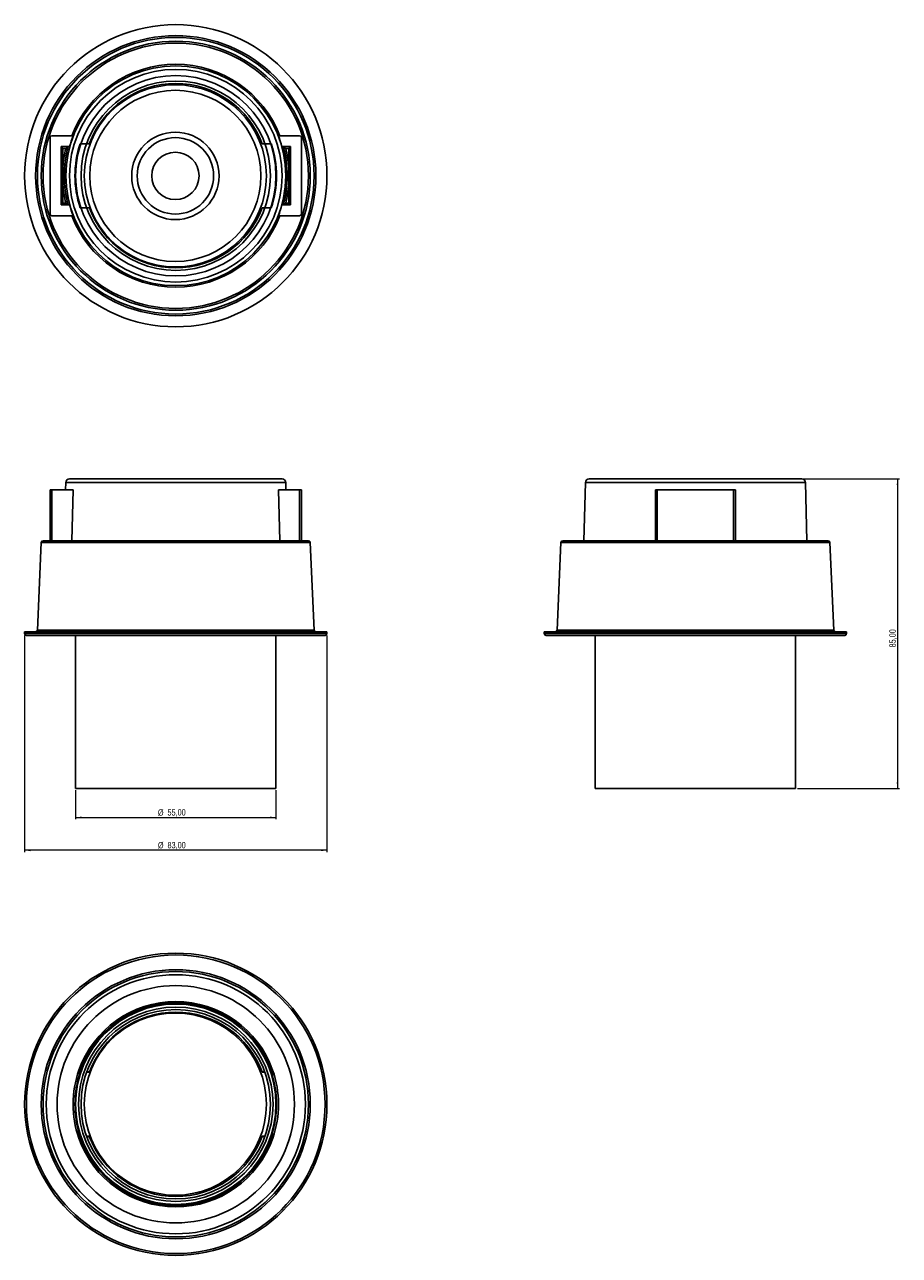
# Model space of a CAD drawing. Header units: millimetres. Extents: x 483 to 963, y 85 to 761.
import ezdxf

# ---------------------------------------------------------------- set-up
doc = ezdxf.new("R2010")
doc.units = ezdxf.units.MM
doc.styles.add('SLDTEXTSTYLE0', font='TXT', dxfattribs={"width": 0.75})
doc.dimstyles.new('SLDDIMSTYLE0', dxfattribs={"dimtxt": 3.5, "dimasz": 3.302, "dimexe": 0, "dimexo": 0.0625, "dimgap": 0.875, "dimtad": 1, "dimlfac": 0.5, "dimrnd": 1e-09, "dimzin": 12, "dimdsep": 46, "dimtxsty": 'SLDTEXTSTYLE0', "dimsah": 1, "dimcen": 0.09, "dimadec": 0, "dimazin": 3, "dimtfac": 1, "dimtofl": 0, "dimtmove": 0, "dimatfit": 3, "dimfxl": 0, "dimfrac": 2, "dimtolj": 1, "dimtzin": 12, "dimarcsym": 0})

# ---------------------------------------------------------------- blocks, each defined once
blk = doc.blocks.new('_D')
at = {"color": 7, "linetype": 'Continuous', "lineweight": 0}
for p, q in [((483.08, 425.52), (483.08, 306.52)), ((649.08, 425.52), (649.08, 306.52)), ((649.08, 307.52), (483.08, 307.52))]:
    blk.add_line(p, q, dxfattribs=at)
at = {"color": 7, "linetype": 'Continuous', "lineweight": 18}
for points in [[(483.08, 307.52), (486.38, 307.01), (486.38, 308.03)], [(649.08, 307.52), (645.78, 308.03), (645.78, 307.01)]]:
    blk.add_solid(points, dxfattribs=at)
at = {"color": 7, "linetype": 'Continuous', "lineweight": 18, "char_height": 3.5, "attachment_point": 1, "style": 'SLDTEXTSTYLE0'}
for s, insert in [('%%c', (556.26, 312.03)), ('83,00', (561.53, 312.09))]:
    blk.add_mtext(s, dxfattribs=dict(at, insert=insert))
blk = doc.blocks.new('_D_1')
at = {"color": 7, "linetype": 'Continuous', "lineweight": 0}
for p, q in [((511.08, 340.52), (511.08, 324.52)), ((621.08, 340.52), (621.08, 324.52)), ((511.08, 325.52), (621.08, 325.52))]:
    blk.add_line(p, q, dxfattribs=at)
at = {"color": 7, "linetype": 'Continuous', "lineweight": 18}
for points in [[(511.08, 325.52), (514.38, 325.01), (514.38, 326.03)], [(621.08, 325.52), (617.78, 326.03), (617.78, 325.01)]]:
    blk.add_solid(points, dxfattribs=at)
at = {"color": 7, "linetype": 'Continuous', "lineweight": 18, "char_height": 3.5, "attachment_point": 1, "style": 'SLDTEXTSTYLE0'}
for s, insert in [('%%c', (556.26, 330.03)), ('55,00', (561.53, 330.09))]:
    blk.add_mtext(s, dxfattribs=dict(at, insert=insert))
blk = doc.blocks.new('_D_2')
at = {"color": 7, "linetype": 'Continuous', "lineweight": 0}
for p, q in [((903.07, 511.52), (963.43, 511.52)), ((962.43, 511.52), (962.43, 341.52)), ((907.43, 341.52), (963.43, 341.52))]:
    blk.add_line(p, q, dxfattribs=at)
at = {"color": 7, "linetype": 'Continuous', "lineweight": 18}
for points in [[(962.43, 511.52), (961.92, 508.22), (962.94, 508.22)], [(962.43, 341.52), (962.94, 344.82), (961.92, 344.82)]]:
    blk.add_solid(points, dxfattribs=at)
at = {"color": 7, "linetype": 'Continuous', "lineweight": 18, "insert": (957.92, 418.9), "char_height": 3.5, "attachment_point": 1, "rotation": 90, "style": 'SLDTEXTSTYLE0'}
blk.add_mtext('85,00', dxfattribs=at)

msp = doc.modelspace()

# ---------------------------------------------------------------- linework, layer by layer
at = {"color": 7, "linetype": 'Continuous', "lineweight": 25}
for p, q in [((497.08, 699.01), (497.08, 657.01)), ((509.739, 700.01), (498.08, 700.01)), ((634.08, 700.01), (622.422, 700.01)), ((635.08, 657.01), (635.08, 699.01)), ((503.08, 694.01), (507.751, 694.01)), ((503.08, 662.01), (503.08, 694.01)), ((503.08, 694.01), (504.08, 693.01)), ((505.725, 693.01), (504.08, 693.01)), ((504.08, 693.01), (504.08, 682.888)), ((518.581, 695.57), (513.587, 695.57)), ((618.573, 695.57), (613.58, 695.57)), ((624.41, 694.01), (629.08, 694.01)), ((628.08, 693.01), (626.436, 693.01)), ((629.08, 694.01), (628.08, 693.01)), ((628.08, 682.888), (628.08, 693.01)), ((629.08, 694.01), (629.08, 662.01)), ((504.08, 673.131), (504.08, 663.01)), ((628.08, 663.01), (628.08, 673.131)), ((503.08, 662.01), (504.08, 663.01)), ((504.08, 663.01), (505.725, 663.01)), ((626.436, 663.01), (628.08, 663.01)), ((629.08, 662.01), (628.08, 663.01)), ((498.08, 656.01), (509.739, 656.01)), ((507.751, 662.01), (503.08, 662.01)), ((518.632, 660.312), (513.633, 660.312)), ((618.528, 660.312), (613.529, 660.312)), ((622.422, 656.01), (634.08, 656.01)), ((629.08, 662.01), (624.41, 662.01)), ((505.702, 509.575), (505.596, 505.523)), ((566.08, 509.575), (505.702, 509.575)), ((507.702, 511.523), (566.08, 511.523)), ((566.08, 511.523), (624.459, 511.523)), ((626.459, 509.575), (566.08, 509.575)), ((626.565, 505.523), (626.459, 509.575)), ((791.051, 509.575), (790.212, 477.523)), ((911.807, 509.575), (791.051, 509.575)), ((793.05, 511.523), (909.808, 511.523)), ((912.647, 477.523), (911.807, 509.575)), ((497.08, 477.523), (497.08, 505.523)), ((497.08, 505.523), (498.08, 505.523)), ((498.08, 505.523), (498.08, 477.523)), ((498.08, 505.523), (509.739, 505.523)), ((509.739, 505.523), (508.953, 477.523)), ((623.208, 477.523), (622.422, 505.523)), ((622.422, 505.523), (634.08, 505.523)), ((634.08, 477.523), (634.08, 505.523)), ((634.08, 505.523), (635.08, 505.523)), ((635.08, 505.523), (635.08, 477.523)), ((829.429, 477.523), (829.429, 505.523)), ((829.429, 505.523), (830.429, 505.523)), ((830.429, 505.523), (830.429, 477.523)), ((830.429, 505.523), (872.429, 505.523)), ((872.429, 477.523), (872.429, 505.523)), ((872.429, 505.523), (873.429, 505.523)), ((873.429, 505.523), (873.429, 477.523)), ((492.222, 476.566), (490.122, 428.479)), ((566.08, 476.566), (492.222, 476.566)), ((493.221, 477.523), (566.08, 477.523)), ((566.08, 477.523), (638.94, 477.523)), ((639.939, 476.566), (566.08, 476.566)), ((642.039, 428.479), (639.939, 476.566)), ((777.57, 476.566), (775.471, 428.479)), ((925.288, 476.566), (777.57, 476.566)), ((778.569, 477.523), (924.289, 477.523)), ((927.387, 428.479), (925.288, 476.566)), ((483.08, 427.523), (483.08, 426.523)), ((649.08, 427.523), (483.08, 427.523)), ((483.08, 426.523), (649.08, 426.523)), ((490.122, 428.479), (642.039, 428.479)), ((649.08, 426.523), (649.08, 427.523)), ((768.429, 427.523), (768.429, 426.523)), ((934.429, 427.523), (768.429, 427.523)), ((768.429, 426.523), (934.429, 426.523)), ((775.471, 428.479), (927.387, 428.479)), ((934.429, 426.523), (934.429, 427.523)), ((648.08, 425.523), (484.08, 425.523)), ((511.08, 425.523), (511.08, 341.523)), ((621.08, 341.523), (621.08, 425.523)), ((933.429, 425.523), (769.429, 425.523)), ((796.429, 425.523), (796.429, 341.523)), ((906.429, 341.523), (906.429, 425.523)), ((511.08, 341.523), (621.08, 341.523)), ((796.429, 341.523), (906.312, 341.523)), ((906.312, 341.523), (906.429, 341.523)), ((512.19, 184.003), (512.161, 184.003)), ((512.886, 186.748), (512.915, 186.748)), ((512.998, 186.591), (512.886, 186.748)), ((512.915, 186.748), (513.027, 186.591)), ((512.998, 186.591), (513.027, 186.591)), ((513.633, 185.7), (513.017, 186.564)), ((513.027, 186.591), (513.437, 186.015)), ((513.437, 186.015), (514.202, 185.976)), ((514.005, 185.7), (513.633, 185.7)), ((518.632, 185.7), (517.185, 185.7)), ((517.325, 185.819), (518.652, 185.753)), ((613.509, 185.753), (614.828, 185.819)), ((614.976, 185.7), (613.529, 185.7)), ((618.04, 185.98), (618.724, 186.015)), ((618.528, 185.7), (618.155, 185.7)), ((618.528, 185.7), (619.144, 186.564)), ((618.724, 186.015), (619.134, 186.591)), ((619.134, 186.591), (619.246, 186.748)), ((619.163, 186.591), (619.134, 186.591)), ((619.163, 186.591), (619.274, 186.748)), ((619.246, 186.748), (619.274, 186.748)), ((619.999, 184.003), (619.971, 184.003)), ((512.161, 152.003), (512.19, 152.003)), ((512.95, 149.552), (512.839, 149.395)), ((512.839, 149.395), (512.867, 149.395)), ((512.867, 149.395), (512.979, 149.552)), ((512.95, 149.552), (512.979, 149.552)), ((513.587, 150.442), (512.969, 149.579)), ((512.979, 149.552), (513.39, 150.128)), ((513.39, 150.128), (514.098, 150.164)), ((513.959, 150.442), (513.587, 150.442)), ((518.581, 150.442), (517.135, 150.442)), ((517.187, 150.319), (518.601, 150.39)), ((613.56, 150.39), (614.929, 150.321)), ((615.025, 150.442), (613.58, 150.442)), ((618.006, 150.166), (618.771, 150.128)), ((618.573, 150.442), (618.202, 150.442)), ((618.573, 150.442), (619.191, 149.579)), ((618.771, 150.128), (619.182, 149.552)), ((619.182, 149.552), (619.294, 149.395)), ((619.211, 149.552), (619.182, 149.552)), ((619.211, 149.552), (619.322, 149.395)), ((619.294, 149.395), (619.322, 149.395)), ((619.971, 152.003), (619.999, 152.003))]:
    msp.add_line(p, q, dxfattribs=at)
for centre, radius in [((566.08, 678.01), 83), ((566.08, 678.01), 76.957), ((566.08, 678.01), 75.958), ((566.08, 678.01), 73.859), ((566.08, 678.01), 72.86), ((566.08, 678.01), 60.378), ((566.08, 678.01), 58.379), ((566.08, 678.01), 55), ((566.08, 678.01), 52), ((565.866, 677.93), 50), ((565.866, 677.93), 47), ((565.866, 677.93), 24), ((565.866, 677.93), 21), ((565.866, 677.93), 13), ((566.08, 168.003), 83), ((566.08, 168.003), 82), ((566.08, 168.003), 73.878), ((566.08, 168.003), 72.878), ((566.08, 168.003), 71.162), ((566.08, 168.003), 65.168), ((566.08, 168.003), 55), ((566.08, 168.003), 53.4), ((566.08, 168.003), 52), ((565.866, 168.082), 50)]:
    msp.add_circle(centre, radius, dxfattribs=at)
for centre, radius, start, end in [((566.08, 678.01), 61.217, 21.061788, 158.938212), ((566.08, 678.01), 50.641, 20.289691, 159.710309), ((498.08, 699.01), 1, 90, 180), ((566.08, 678.01), 60.484, 158.670496, 164.660878), ((566.08, 678.01), 60.484, 15.339122, 21.329504), ((634.08, 699.01), 1, 0, 90), ((566.08, 678.01), 62.192, 166.043214, 175.501011), ((566.08, 678.01), 61.192, 164.842897, 195.157103), ((566.08, 678.01), 55.353, 161.503134, 198.646052), ((566.08, 678.01), 55.353, 341.353948, 18.496866), ((566.08, 678.01), 61.192, 344.842897, 15.157103), ((566.08, 678.01), 62.192, 4.498989, 13.956786), ((566.08, 678.01), 62.192, 184.498989, 193.956786), ((566.08, 678.01), 62.192, 346.043214, 355.501011), ((498.08, 657.01), 1, 180, 270), ((566.08, 678.01), 60.484, 195.339122, 201.329504), ((566.08, 678.01), 61.217, 201.061788, 338.938212), ((566.08, 678.01), 50.641, 200.454577, 339.545423), ((566.08, 678.01), 60.484, 338.670496, 344.660878), ((634.08, 657.01), 1, 270, 0), ((507.702, 509.523), 2, 90, 178.5), ((624.459, 509.523), 2, 1.5, 90), ((793.05, 509.523), 2, 90, 178.5), ((909.808, 509.523), 2, 1.5, 90), ((493.221, 476.523), 1, 90, 177.5), ((638.94, 476.523), 1, 2.5, 90), ((778.569, 476.523), 1, 90, 177.5), ((924.289, 476.523), 1, 2.5, 90), ((484.08, 426.523), 1, 180, 270), ((489.123, 428.523), 1, 270, 357.5), ((643.038, 428.523), 1, 182.5, 270), ((648.08, 426.523), 1, 270, 0), ((769.429, 426.523), 1, 180, 270), ((774.472, 428.523), 1, 270, 357.5), ((928.386, 428.523), 1, 182.5, 270), ((933.429, 426.523), 1, 270, 0), ((566.08, 168.003), 56.373, 19.421482, 160.578518), ((566.08, 168.003), 55.64, 18.887972, 161.112028), ((566.08, 168.003), 50.641, 20.517831, 159.482169), ((566.08, 168.003), 56.4, 160.588233, 199.264677), ((566.08, 168.003), 55.353, 161.353948, 198.496866), ((566.08, 168.003), 56.243, 160.701496, 163.472206), ((566.08, 168.003), 56.216, 160.691815, 163.464002), ((566.08, 168.003), 50.641, 159.482169, 159.545423), ((566.08, 168.003), 50.641, 20.454577, 20.517831), ((566.08, 168.003), 55.353, 341.503134, 18.646052), ((566.08, 168.003), 56.216, 16.535998, 19.308185), ((566.08, 168.003), 56.243, 16.527794, 19.298504), ((566.08, 168.003), 56.4, 340.735323, 19.411767), ((566.08, 168.003), 56.243, 196.527794, 199.151106), ((566.08, 168.003), 56.216, 196.535998, 199.160707), ((566.08, 168.003), 56.373, 199.274313, 340.725687), ((566.08, 168.003), 55.64, 198.739344, 341.260656), ((566.08, 168.003), 50.641, 200.289691, 200.352877), ((566.08, 168.003), 50.641, 200.352877, 339.647123), ((566.08, 168.003), 50.641, 339.647123, 339.710309), ((566.08, 168.003), 56.216, 340.839293, 343.464002), ((566.08, 168.003), 56.243, 340.848894, 343.472206)]:
    msp.add_arc(centre, radius, start, end, dxfattribs=at)
for points, knots in [([(505.725, 693.01), (505.727, 693.012), (505.868, 693.122), (506.175, 693.361), (506.57, 693.666), (506.841, 693.874), (506.984, 693.984), (507.006, 694.001), (507.017, 694.009)], [0, 0, 0, 0, 0.0043981, 0.2596951, 0.5651616, 0.7576845, 0.878361, 1, 1, 1, 1]), ([(626.436, 693.01), (626.434, 693.012), (626.293, 693.122), (625.986, 693.361), (625.591, 693.666), (625.32, 693.874), (625.177, 693.984), (625.155, 694.001), (625.144, 694.009)], [0, 0, 0, 0, 0.0043981, 0.2596951, 0.5651616, 0.7576845, 0.878361, 1, 1, 1, 1]), ([(504.08, 682.888), (504.08, 682.877), (503.979, 680.304), (503.953, 677.059), (504.053, 673.819), (504.08, 673.142), (504.08, 673.131)], [0, 0, 0, 0, 0.0032727, 0.791762, 0.9967273, 1, 1, 1, 1]), ([(628.08, 673.131), (628.081, 673.142), (628.182, 675.715), (628.208, 678.96), (628.107, 682.201), (628.081, 682.877), (628.08, 682.888)], [0, 0, 0, 0, 0.0032727, 0.791762, 0.9967273, 1, 1, 1, 1]), ([(505.725, 663.01), (505.727, 663.008), (505.868, 662.898), (506.175, 662.659), (506.57, 662.353), (506.841, 662.145), (506.984, 662.036), (507.006, 662.019), (507.017, 662.01)], [0, 0, 0, 0, 0.0043981, 0.2596951, 0.5651616, 0.7576845, 0.878361, 1, 1, 1, 1]), ([(626.436, 663.01), (626.434, 663.008), (626.293, 662.898), (625.986, 662.659), (625.591, 662.353), (625.32, 662.145), (625.177, 662.036), (625.155, 662.019), (625.144, 662.01)], [0, 0, 0, 0, 0.0043981, 0.2596951, 0.5651616, 0.7576845, 0.878361, 1, 1, 1, 1])]:
    msp.add_open_spline(points, degree=3, knots=knots, dxfattribs=at)

# ---------------------------------------------------------------- dimensions: what is measured, and where the dimension line sits
at = {"color": 7, "linetype": 'Continuous', "lineweight": 18}
dim = msp.add_linear_dim(base=(962.429, 341.523), p1=(902.07, 511.523), p2=(906.429, 341.523), angle=90, dimstyle='SLDDIMSTYLE0', dxfattribs=at)
dim.commit()
dim.dimension.update_dxf_attribs({"geometry": '_D_2', "text_midpoint": (962.429, 424.716), "dimtype": 160})
for base, p1, p2, picture, middle in [((483.08, 307.523), (649.08, 426.523), (483.08, 426.523), '_D', (564.714, 307.523)), ((621.08, 325.523), (511.08, 341.523), (621.08, 341.523), '_D_1', (564.714, 325.523))]:
    dim = msp.add_linear_dim(base=base, p1=p1, p2=p2, text='%%c<>', dimstyle='SLDDIMSTYLE0', dxfattribs=at)
    dim.commit()
    dim.dimension.update_dxf_attribs({"geometry": picture, "text_midpoint": middle, "dimtype": 160})

doc.saveas('drawing.dxf')
